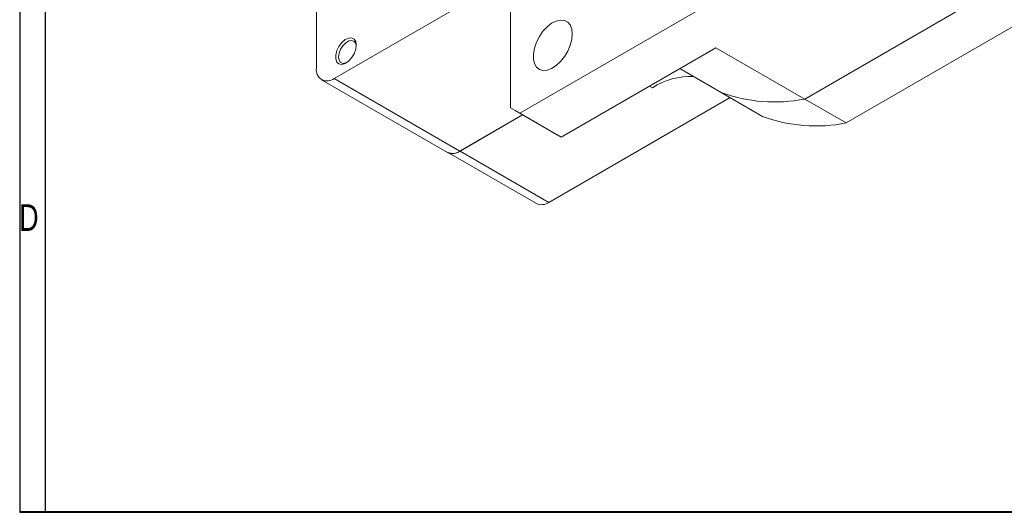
# Model space of a CAD drawing. Header units: millimetres. Extents: x 8 to 898, y 9 to 411.
# Tile 1 of 10: x 8 to 165, y 9 to 88. Entities that reach past the tile are written whole.
import ezdxf

# ---------------------------------------------------------------- set-up
doc = ezdxf.new("R2010")
doc.units = ezdxf.units.MM
doc.header["$LTSCALE"] = 2
doc.layers.add('FORMAT', color=7, linetype='Continuous')
doc.layers.add('圖層1', color=7, linetype='Continuous', lineweight=40)
doc.styles.add('SLDTEXTSTYLE2', font='TXT', dxfattribs={"width": 0.75})

msp = doc.modelspace()

# ---------------------------------------------------------------- linework, layer by layer
at = {"color": 7, "linetype": 'Continuous', "lineweight": 15}
for p, q in [((55.519242, 79.909292), (55.519242, 119.103249)), ((165.086579, 117.303909), (87.92009, 72.756643)), ((86.43395, 73.614853), (86.43395, 103.140512)), ((82.427012, 92.176653), (58.347668, 78.275943)), ((133.300799, 75.006398), (161.189467, 91.106183)), ((167.78913, 87.296279), (139.900462, 71.196494)), ((119.158664, 83.170479), (94.519753, 68.946739)), ((119.158664, 83.170479), (133.300799, 75.006398)), ((119.984401, 76.049151), (113.403612, 79.84816)), ((56.347828, 78.07791), (76.38252, 66.512128)), ((58.347668, 78.275943), (78.38236, 66.710162)), ((119.984401, 76.049151), (126.584063, 72.239247)), ((92.56221, 58.567853), (121.414194, 75.223748)), ((139.900462, 71.196494), (133.300799, 75.006398)), ((88.374282, 72.478376), (78.38236, 66.710162)), ((78.420074, 66.731934), (88.374282, 72.478376)), ((87.173198, 73.171748), (93.772862, 69.361843)), ((87.92009, 72.756643), (94.519753, 68.946739)), ((76.675374, 66.386611), (90.562371, 58.369819)), ((78.420074, 66.731934), (92.56221, 58.567853))]:
    msp.add_line(p, q, dxfattribs=at)
at = {"color": 8, "linetype": 'Continuous', "lineweight": 15}
msp.add_line((108.595737, 77.072633), (109.063847, 76.802399), dxfattribs=at)
at = {"color": 7, "linetype": 'Continuous', "lineweight": 15, "flags": 128}
for points in [[(96.281269, 85.361991), (96.197408, 86.142135), (95.950332, 86.783382), (95.553372, 87.251179), (95.027924, 87.520305), (94.402314, 87.576242), (93.710266, 87.415983), (92.989098, 87.048165), (92.277681, 86.492616), (91.614366, 85.779287), (91.034917, 84.946632), (90.570572, 84.039543), (90.246364, 83.106921), (90.079768, 82.199039), (90.079768, 81.364846), (90.246364, 80.649312), (90.570572, 80.091013), (91.034917, 79.720046), (91.614366, 79.556409), (92.277681, 79.608926), (92.989098, 79.874761), (93.710266, 80.339586), (94.402314, 80.978348), (95.027924, 81.7566), (95.553372, 82.632391), (95.950332, 83.558513), (96.197408, 84.485027), (96.281269, 85.361991)], [(61.883205, 83.58313), (61.793805, 84.150157), (61.535304, 84.552525), (61.135703, 84.746627), (60.638314, 84.711429), (60.097036, 84.45075), (59.570523, 83.992835), (59.115829, 83.387303), (58.78223, 82.699779), (58.605873, 82.004761), (58.605873, 81.377569), (58.78223, 80.88617), (59.115829, 80.583809), (59.570523, 80.503257), (60.097036, 80.65324), (60.638314, 81.017507), (61.135703, 81.556584), (61.535304, 82.212054), (61.793805, 82.912882), (61.883205, 83.58313)], [(61.878657, 83.439185), (61.797917, 83.820305), (61.552342, 84.169715), (61.176097, 84.317077), (60.714568, 84.244625), (60.223416, 83.961089), (59.76188, 83.500667), (59.385635, 82.918902), (59.14006, 82.285956), (59.054776, 81.678176), (59.14006, 81.168862), (59.385635, 80.819452), (59.76188, 80.672088), (60.223416, 80.744546), (60.355933, 80.801463)]]:
    msp.add_lwpolyline(points, dxfattribs=at)
at = {"color": 7, "linetype": 'Continuous', "lineweight": 15}
for centre, radius, start, end in [((57.243537, 79.629578), 1.746835, 170.78579934, 309.20338729), ((115.124148, 67.394294), 11.191054, 87.50576739, 122.78791618), ((128.495416, 99.189024), 24.655448, 249.80610592, 281.23896767), ((100.291209, 95.89527), 26.238152, 238.12053837, 241.86870988), ((135.095079, 95.37912), 24.655448, 249.80610592, 281.23896767), ((106.889625, 92.083159), 26.235619, 240.00263794, 241.86884157), ((77.210677, 68.345688), 2.011911, 245.69290734, 305.61761649), ((77.248392, 68.36746), 2.011911, 245.69290734, 305.61761649), ((91.390528, 60.203379), 2.011911, 245.69290734, 305.61761649)]:
    msp.add_arc(centre, radius, start, end, dxfattribs=at)
at = {"layer": 'FORMAT'}
for p, q in [((8.26796, 411.263231), (8.26796, 9.263231)), ((12.301846, 406.803231), (12.301846, 9.263231))]:
    msp.add_line(p, q, dxfattribs=at)
at = {"layer": '圖層1'}
msp.add_line((473.745414, 9.263231), (8.26796, 9.263231), dxfattribs=at)

# ---------------------------------------------------------------- texts
at = {"layer": 'FORMAT', "insert": (8.205931, 58.263756), "char_height": 4.233333, "attachment_point": 1, "style": 'SLDTEXTSTYLE2'}
msp.add_mtext('D', dxfattribs=at)

doc.saveas('drawing.dxf')
